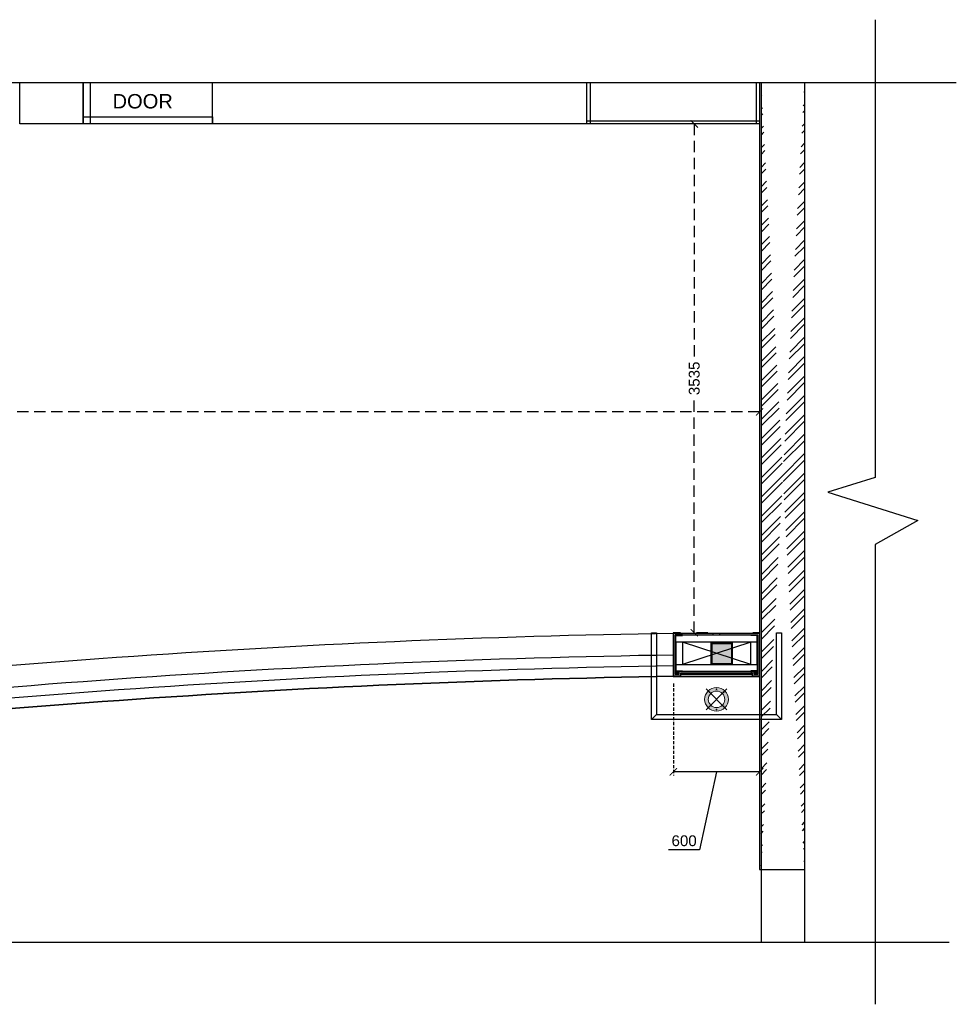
# Model space of a CAD drawing. Header units: millimetres. Extents: x 977810 to 1748958, y 1188532 to 1209441.
# Tile 3 of 30: x 1022699 to 1029205, y 1194081 to 1200918. Entities that reach past the tile are written whole.
import ezdxf

# ---------------------------------------------------------------- set-up
doc = ezdxf.new("R2010")
doc.units = ezdxf.units.MM
doc.header["$LTSCALE"] = 7
doc.header["$PDMODE"] = 35
doc.header["$PDSIZE"] = -5
doc.linetypes.add('( Hidden )', pattern=[0.375, 0.25, -0.125])
doc.linetypes.add('Hidden', pattern=[9.525, 6.35, -3.175])
for name, color, linetype, lineweight in [('A1-LIGHT FIXTURES', 255, 'Continuous', 9), ('A3-DIM', 4, 'Continuous', 13), ('extended lines', 6, 'Continuous', 25)]:
    doc.layers.add(name, color=color, linetype=linetype, lineweight=lineweight)
doc.layers.add('PD_BASE', color=8, linetype='Continuous')
doc.layers.add('PD_DIMENSION', color=101, linetype='Continuous')
doc.styles.get("Standard").update_dxf_attribs({"font": 'arial.ttf'})
doc.styles.add('style1', font='arial.ttf', dxfattribs={"height": 500})
doc.dimstyles.new('MM', dxfattribs={"dimtxt": 75, "dimasz": 50, "dimexe": 25, "dimexo": 50, "dimgap": 25, "dimtad": 0, "dimdec": 0, "dimrnd": 5, "dimtxsty": 'Standard', "dimblk": 'ARCHTICK', "dimcen": 2.5, "dimadec": 0, "dimazin": 0, "dimtfac": 1, "dimtdec": 0, "dimtmove": 1, "dimatfit": 3, "dimfxl": 1, "dimarcsym": 0})

# ---------------------------------------------------------------- blocks, each defined once
blk = doc.blocks.new('_ARCHTICK')
at = {"color": 0, "linetype": 'ByBlock', "const_width": 0.15}
blk.add_lwpolyline([(-0.5, -0.5), (0.5, 0.5)], dxfattribs=at)
blk = doc.blocks.new('*D10')
at = {"layer": 'Defpoints', "color": 0, "ltscale": 45, "transparency": 16777216}
for p in [(1027838.5, 1198844.6, -999001.4), (1027838.5, 1198194.6), (1016650.5, 1197990.4, 0)]:
    blk.add_point(p, dxfattribs=at)
at = {"layer": 'PD_DIMENSION', "color": 0, "linetype": '( Hidden )', "lineweight": -2, "ltscale": 45, "transparency": 16777216}
for p, q in [((1027838.5, 1198794.6), (1027838.5, 1198169.6)), ((1016650.5, 1198040.4), (1016650.5, 1198219.6)), ((1016650.5, 1198194.6), (1022082.1, 1198194.6)), ((1027838.5, 1198194.6), (1022407, 1198194.6))]:
    blk.add_line(p, q, dxfattribs=at)
at = {"layer": 'PD_DIMENSION', "color": 0, "lineweight": -2, "ltscale": 45, "transparency": 16777216, "xscale": 50, "yscale": 50, "zscale": 50, "rotation": 180}
blk.add_blockref('_ARCHTICK', (1016650.5, 1198194.6), dxfattribs=at)
at = {"layer": 'PD_DIMENSION', "color": 0, "lineweight": -2, "ltscale": 45, "transparency": 16777216, "xscale": 50, "yscale": 50, "zscale": 50}
blk.add_blockref('_ARCHTICK', (1027838.5, 1198194.6), dxfattribs=at)
at = {"layer": 'PD_DIMENSION', "color": 0, "ltscale": 45, "transparency": 16777216, "insert": (1022244.5, 1198194.6), "char_height": 75, "attachment_point": 5}
blk.add_mtext('11190', dxfattribs=at)
blk = doc.blocks.new('*D25')
at = {"layer": 'Defpoints', "color": 0, "ltscale": 45, "transparency": 16777216}
for p in [(1027384.4, 1200194.4), (1027528.6, 1200194.4), (1027528.6, 1196660.4)]:
    blk.add_point(p, dxfattribs=at)
at = {"layer": 'PD_DIMENSION', "color": 0, "linetype": '( Hidden )', "lineweight": -2, "ltscale": 45, "transparency": 16777216}
for p, q in [((1027478.6, 1200194.4), (1027359.4, 1200194.4)), ((1027384.4, 1200194.4), (1027384.4, 1198564.7)), ((1027384.4, 1196660.4), (1027384.4, 1198290.2)), ((1027478.6, 1196660.4), (1027359.4, 1196660.4))]:
    blk.add_line(p, q, dxfattribs=at)
at = {"layer": 'PD_DIMENSION', "color": 0, "lineweight": -2, "ltscale": 45, "transparency": 16777216, "xscale": 50, "yscale": 50, "zscale": 50}
for p, rotation in [((1027384.4, 1200194.4), 90), ((1027384.4, 1196660.4), 270)]:
    blk.add_blockref('_ARCHTICK', p, dxfattribs=dict(at, rotation=rotation))
at = {"layer": 'PD_DIMENSION', "color": 0, "ltscale": 45, "transparency": 16777216, "insert": (1027384.4, 1198427.4), "char_height": 75, "attachment_point": 5, "rotation": 90}
blk.add_mtext('3535', dxfattribs=at)
blk = doc.blocks.new('*D72')
at = {"layer": 'Defpoints', "color": 0, "ltscale": 0.5, "transparency": 16777216}
for p in [(998629.1, 1196358.4), (999228.6, 1196358.4), (998629.1, 1195695.1)]:
    blk.add_point(p, dxfattribs=at)
at = {"layer": 'PD_BASE', "color": 0, "linetype": 'Hidden', "lineweight": -2, "ltscale": 0.5, "transparency": 16777216}
for p, q in [((998629.1, 1196308.4), (998629.1, 1195670.1)), ((999228.6, 1196308.4), (999228.6, 1195670.1))]:
    blk.add_line(p, q, dxfattribs=at)
at = {"layer": 'PD_BASE', "color": 0, "lineweight": -2, "ltscale": 0.5, "transparency": 16777216}
for p, q in [((999228.6, 1195695.1), (998629.1, 1195695.1)), ((998928.9, 1195695.1), (998811.8, 1195152.8)), ((998811.8, 1195152.8), (998595.9, 1195152.8))]:
    blk.add_line(p, q, dxfattribs=at)
at = {"layer": 'PD_BASE', "color": 0, "lineweight": -2, "ltscale": 0.5, "transparency": 16777216, "xscale": 50, "yscale": 50, "zscale": 50, "rotation": 180}
blk.add_blockref('_ARCHTICK', (998629.1, 1195695.1), dxfattribs=at)
at = {"layer": 'PD_BASE', "color": 0, "lineweight": -2, "ltscale": 0.5, "transparency": 16777216, "xscale": 50, "yscale": 50, "zscale": 50}
blk.add_blockref('_ARCHTICK', (999228.6, 1195695.1), dxfattribs=at)
at = {"layer": 'PD_BASE', "color": 0, "ltscale": 0.5, "transparency": 16777216, "insert": (998703.9, 1195216.1), "char_height": 75, "attachment_point": 5}
blk.add_mtext('600', dxfattribs=at)
blk = doc.blocks.new('L1')
at = {"layer": 'A1-LIGHT FIXTURES'}
h = blk.add_hatch(color=8, dxfattribs=at)
h.dxf.hatch_style = 1
edge = h.paths.add_edge_path(flags=17)
edge.add_arc((0, 0), 57.5, -45, 315)
edge = h.paths.add_edge_path()
edge.add_arc((0, 0), 82.5, -45, 315)
at = {"layer": 'A1-LIGHT FIXTURES', "color": 8}
for p, q in [((0, 102.5), (0, -102.5)), ((102.5, 0), (-102.5, 0))]:
    blk.add_line(p, q, dxfattribs=at)
for radius in [82.5, 57.5]:
    blk.add_circle((0, 0), radius, dxfattribs=at)
at = {"layer": 'A3-DIM', "color": 8}
for p, q in [((-0.1, 70.1), (-1.5, 70.1)), ((-0.1, 69.9), (-1.5, 69.9)), ((-0.1, 71.5), (-0.1, 70.1)), ((-0.1, 69.9), (-0.1, 68.5)), ((0.1, 71.5), (0.1, 70.1)), ((1.5, 70.1), (0.1, 70.1)), ((0.1, 69.9), (0.1, 68.5)), ((1.5, 69.9), (0.1, 69.9)), ((-71.5, 0.1), (-70.1, 0.1)), ((-70.1, 0.1), (-70.1, 1.5)), ((-69.9, 0.1), (-69.9, 1.5)), ((-69.9, 0.1), (-68.5, 0.1)), ((49.4, 49.6), (48, 49.6)), ((49.4, 49.4), (48, 49.4)), ((49.4, 51), (49.4, 49.6)), ((49.4, 49.4), (49.4, 48)), ((49.6, 51), (49.6, 49.6)), ((51, 49.6), (49.6, 49.6)), ((49.6, 49.4), (49.6, 48)), ((51, 49.4), (49.6, 49.4)), ((69.9, 0.1), (68.5, 0.1)), ((69.9, 1.5), (69.9, 0.1)), ((70.1, 1.5), (70.1, 0.1)), ((71.5, 0.1), (70.1, 0.1)), ((-71.5, -0.1), (-70.1, -0.1)), ((-70.1, -1.5), (-70.1, -0.1)), ((-69.9, -0.1), (-68.5, -0.1)), ((-69.9, -1.5), (-69.9, -0.1)), ((-49.6, -49.4), (-51, -49.4)), ((-49.6, -49.6), (-51, -49.6)), ((-49.6, -48), (-49.6, -49.4)), ((-49.6, -49.6), (-49.6, -51)), ((-49.4, -48), (-49.4, -49.4)), ((-48, -49.4), (-49.4, -49.4)), ((-49.4, -49.6), (-49.4, -51)), ((-48, -49.6), (-49.4, -49.6)), ((69.9, -0.1), (68.5, -0.1)), ((69.9, -0.1), (69.9, -1.5)), ((71.5, -0.1), (70.1, -0.1)), ((70.1, -0.1), (70.1, -1.5)), ((-1.5, -69.9), (-0.1, -69.9)), ((-1.5, -70.1), (-0.1, -70.1)), ((-0.1, -69.9), (-0.1, -68.5)), ((-0.1, -71.5), (-0.1, -70.1)), ((0.1, -69.9), (0.1, -68.5)), ((0.1, -69.9), (1.5, -69.9)), ((0.1, -70.1), (1.5, -70.1)), ((0.1, -71.5), (0.1, -70.1))]:
    blk.add_line(p, q, dxfattribs=at)
for centre in [(0, 70), (-70, 0), (49.5, 49.5), (70, 0), (-49.5, -49.5), (0, -70)]:
    blk.add_circle(centre, 2.5, dxfattribs=at)
for centre, start, end in [((0, 70), 93.82255, 176.17745), ((0, 70), 183.82255, 266.17745), ((0, 70), 3.82255, 86.17745), ((0, 70), 273.82255, 356.17745), ((-70, 0), 93.82255, 176.17745), ((-70, 0), 3.82255, 86.17745), ((49.5, 49.5), 93.82255, 176.17745), ((49.5, 49.5), 183.82255, 266.17745), ((49.5, 49.5), 3.82255, 86.17745), ((49.5, 49.5), 273.82255, 356.17745), ((70, 0), 93.82255, 176.17745), ((70, 0), 3.82255, 86.17745), ((-70, 0), 183.82255, 266.17745), ((-70, 0), 273.82255, 356.17745), ((-49.5, -49.5), 93.82255, 176.17745), ((-49.5, -49.5), 183.82255, 266.17745), ((-49.5, -49.5), 3.82255, 86.17745), ((-49.5, -49.5), 273.82255, 356.17745), ((70, 0), 183.82255, 266.17745), ((70, 0), 273.82255, 356.17745), ((0, -70), 93.82255, 176.17745), ((0, -70), 183.82255, 266.17745), ((0, -70), 3.82255, 86.17745), ((0, -70), 273.82255, 356.17745)]:
    blk.add_arc(centre, 1.5, start, end, dxfattribs=at)
blk = doc.blocks.new('final layout rev')
at = {"layer": 'PD_BASE'}
h = blk.add_hatch(dxfattribs=at)
h.set_pattern_fill('ANSI32', color=8, scale=10)
h.set_pattern_definition([(45, (66516.28, 0), (-67.351921, 67.351921), []), (45, (66561.18, 0), (-67.351921, 67.351921), [])])
edge = h.paths.add_edge_path()
edge.add_line((999540.6, 1200482.6), (999540.6, 1195015.8))
edge.add_line((999238.6, 1200482.6), (999238.6, 1195015.8))
h = blk.add_hatch(color=8, dxfattribs=at)
h.dxf.hatch_style = 1
h.paths.add_polyline_path([(998680.6, 1196371.4), (998678.6, 1196371.4), (998678.6, 1196359.4), (998629.6, 1196359.4), (998629.6, 1196658.4), (998678.1, 1196658.4), (998678.1, 1196660.4), (998627.6, 1196660.4), (998627.6, 1196357.4), (998680.6, 1196357.4)])
h = blk.add_hatch(dxfattribs=at)
h.set_pattern_fill('GOST_WOOD', color=8, angle=90)
h.set_pattern_definition([(180, (1124097.852, 7184148.9565), (5e-11, 6), [10, -2]), (180, (1124099.852, 7184150.9565), (5e-11, 6), [6, -1.5, 3, -1.5]), (180, (1124102.852, 7184152.9565), (5e-11, 6), [10, -2])])
h.paths.add_polyline_path([(999216.6, 1196371.4), (999191.6, 1196371.4), (999191.6, 1196391.4), (998666.6, 1196391.4), (998666.6, 1196371.4), (998641.6, 1196371.4), (998641.6, 1196646.4), (999216.6, 1196646.4)], flags=16)
h.paths.add_polyline_path([(998953.1, 1196658.4), (998953.1, 1196646.4), (998905.1, 1196646.4), (998905.1, 1196658.4), (998629.6, 1196658.4), (998629.6, 1196359.4), (998678.6, 1196359.4), (998678.6, 1196379.4), (999179.6, 1196379.4), (999179.6, 1196359.4), (999228.6, 1196359.4), (999228.6, 1196658.4)])
at = {"layer": 'PD_BASE', "lineweight": 0, "transparency": 33554623}
h = blk.add_hatch(color=8, dxfattribs=at)
h.dxf.hatch_style = 1
edge = h.paths.add_edge_path()
edge.add_line((998691.6, 1196646.4), (998643.6, 1196646.4))
edge.add_arc((998643.6, 1196644.4), 2, 90, 180)
edge.add_line((998641.6, 1196644.4), (998641.6, 1196596.4))
edge.add_line((998641.6, 1196596.4), (998646.6, 1196596.4))
edge.add_line((998646.6, 1196596.4), (998646.6, 1196641.4))
edge.add_line((998646.6, 1196641.4), (998691.6, 1196641.4))
edge.add_line((998691.6, 1196641.4), (998691.6, 1196646.4))
h = blk.add_hatch(color=8, dxfattribs=at)
h.dxf.hatch_style = 1
edge = h.paths.add_edge_path()
edge.add_line((999166.6, 1196646.4), (999214.6, 1196646.4))
edge.add_arc((999214.6, 1196644.4), 2, 0, 90, ccw=False)
edge.add_line((999216.6, 1196644.4), (999216.6, 1196596.4))
edge.add_line((999216.6, 1196596.4), (999211.6, 1196596.4))
edge.add_line((999211.6, 1196596.4), (999211.6, 1196641.4))
edge.add_line((999211.6, 1196641.4), (999166.6, 1196641.4))
edge.add_line((999166.6, 1196641.4), (999166.6, 1196646.4))
at = {"layer": 'PD_BASE'}
h = blk.add_hatch(color=8, dxfattribs=at)
h.dxf.hatch_style = 1
h.paths.add_polyline_path([(999179.6, 1196371.4), (999177.6, 1196371.4), (999177.6, 1196357.4), (999230.6, 1196357.4), (999230.6, 1196660.4), (999180.1, 1196660.4), (999180.1, 1196658.4), (999228.6, 1196658.4), (999228.6, 1196359.4), (999179.6, 1196359.4)])
at = {"layer": 'PD_BASE', "linetype": 'Continuous'}
h = blk.add_hatch(color=8, dxfattribs=at)
h.dxf.hatch_style = 2
h.paths.add_polyline_path([(998896.6, 1196447.1), (999034.6, 1196447.1), (999034.6, 1196585.1), (998896.6, 1196585.1)], flags=16)
h.paths.add_polyline_path([(998890.6, 1196441.1), (999040.6, 1196441.1), (999040.6, 1196591.1), (998890.6, 1196591.1)])
at = {"layer": 'PD_BASE', "lineweight": 0, "transparency": 33554623}
h = blk.add_hatch(color=8, dxfattribs=at)
h.dxf.hatch_style = 1
edge = h.paths.add_edge_path()
edge.add_line((998691.6, 1196391.4), (998643.6, 1196391.4))
edge.add_arc((998643.6, 1196393.4), 2, 180, 270, ccw=False)
edge.add_line((998641.6, 1196393.4), (998641.6, 1196441.4))
edge.add_line((998641.6, 1196441.4), (998646.6, 1196441.4))
edge.add_line((998646.6, 1196441.4), (998646.6, 1196396.4))
edge.add_line((998646.6, 1196396.4), (998691.6, 1196396.4))
edge.add_line((998691.6, 1196396.4), (998691.6, 1196391.4))
h = blk.add_hatch(color=8, dxfattribs=at)
h.dxf.hatch_style = 1
edge = h.paths.add_edge_path()
edge.add_line((999166.6, 1196391.4), (999214.6, 1196391.4))
edge.add_arc((999214.6, 1196393.4), 2, 270, 360)
edge.add_line((999216.6, 1196393.4), (999216.6, 1196441.4))
edge.add_line((999216.6, 1196441.4), (999211.6, 1196441.4))
edge.add_line((999211.6, 1196441.4), (999211.6, 1196396.4))
edge.add_line((999211.6, 1196396.4), (999166.6, 1196396.4))
edge.add_line((999166.6, 1196396.4), (999166.6, 1196391.4))
at = {"layer": 'PD_BASE'}
h = blk.add_hatch(dxfattribs=at)
h.set_pattern_fill('GOST_WOOD', color=8, scale=1.5, angle=180)
h.set_pattern_definition([(270, (1124097.852, 7184148.9565), (-9, 8e-11), [15, -3]), (270, (1124094.852, 7184151.9565), (-9, 8e-11), [9, -2.25, 4.5, -2.25]), (270, (1124091.852, 7184156.4565), (-9, 8e-11), [15, -3])])
h.paths.add_polyline_path([(998666.6, 1196391.4), (998666.6, 1196371.4), (998641.6, 1196371.4), (998641.6, 1196391.4)])
h = blk.add_hatch(color=8, dxfattribs=at)
h.dxf.hatch_style = 1
h.paths.add_polyline_path([(999177.6, 1196371.4), (999179.6, 1196371.4), (999179.6, 1196379.4), (998678.6, 1196379.4), (998678.6, 1196371.4), (998680.6, 1196371.4), (998680.6, 1196377.4), (999177.6, 1196377.4)])
h = blk.add_hatch(dxfattribs=at)
h.set_pattern_fill('ANSI36', color=8, scale=10)
h.set_pattern_definition([(45, (1124097.8522, 7184148.9565), (0.66291260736, 2.43067956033), [3.125, -0.625, 0, -0.625])])
h.paths.add_polyline_path([(999177.6, 1196371.4), (998680.6, 1196371.4), (998680.6, 1196377.4), (999177.6, 1196377.4)])
h = blk.add_hatch(dxfattribs=at)
h.set_pattern_fill('GOST_WOOD', color=8, scale=1.5, angle=180)
h.set_pattern_definition([(270, (1366152.779, 1176283.389), (-9, 8e-11), [15, -3]), (270, (1366149.779, 1176286.389), (-9, 8e-11), [9, -2.25, 4.5, -2.25]), (270, (1366146.779, 1176290.889), (-9, 8e-11), [15, -3])])
h.paths.add_polyline_path([(999216.6, 1196391.4), (999216.6, 1196371.4), (999191.6, 1196371.4), (999191.6, 1196391.4)])
at = {"layer": 'extended lines', "color": 8}
for points in [[(1000030.3, 1200918.2), (1000030.3, 1197738.9), (999702.8, 1197638.3), (1000327.7, 1197441.4), (1000030.3, 1197274), (1000030.3, 1194080.7)], [(984884.9, 1200482.6), (992677.9, 1200482.6), (992778.6, 1200155.1), (992975.5, 1200780), (993142.9, 1200482.6), (1000594.6, 1200482.6)]]:
    blk.add_lwpolyline(points, dxfattribs=at)
at = {"layer": 'extended lines', "color": 8, "elevation": -999001.4}
blk.add_lwpolyline([(984884.9, 1194512.1), (992628.4, 1194512.1), (992729, 1194184.6), (992926, 1194809.5), (993093.3, 1194512.1), (1000545.1, 1194512.1)], dxfattribs=at)
at = {"layer": 'PD_BASE', "color": 8}
for p, q in [((999228.6, 1200482.6, -999001.4), (999228.6, 1195015.8, -999001.4)), ((998905.1, 1196646.4), (998905.1, 1196658.4)), ((998953.1, 1196646.4), (998953.1, 1196658.4)), ((999166.6, 1196441.4), (998691.6, 1196596.4)), ((999166.6, 1196596.4), (998691.6, 1196441.4)), ((998680.6, 1196371.4), (998678.6, 1196371.4)), ((998680.6, 1196357.4), (999177.6, 1196357.4)), ((999177.6, 1196371.4), (999179.6, 1196371.4)), ((998477.6, 1196058.2), (998512.6, 1196093.2)), ((999345.6, 1196093.2), (999380.6, 1196058.2)), ((999228.6, 1195015.8, -999001.4), (999540.6, 1195015.8, -999001.4)), ((999238.6, 1195015.8), (999238.6, 1194512.1)), ((999540.6, 1195015.8), (999540.6, 1194512.1))]:
    blk.add_line(p, q, dxfattribs=at)
at = {"layer": 'PD_BASE', "color": 8, "lineweight": 30}
for p, q in [((999238.6, 1200482.6, -999001.4), (999238.6, 1195015.8, -999001.4)), ((999540.6, 1200482.6), (999540.6, 1195015.8))]:
    blk.add_line(p, q, dxfattribs=at)
at = {"layer": 'PD_BASE', "color": 8}
for points in [[(994528.6, 1200482.6), (994528.6, 1200194.5), (994088.6, 1200194.5), (994088.6, 1200482.6)], [(994577.5, 1200482.6), (994577.5, 1200194.4), (994528.6, 1200194.4), (994528.6, 1200482.6)], [(999228.6, 1200482.6), (999228.6, 1200194.4), (995428.6, 1200194.4), (995428.6, 1200482.6)], [(998051.1, 1200482.6), (998051.1, 1200194.4), (998028.6, 1200194.4), (998028.6, 1200482.6)], [(999228.6, 1200482.6), (999228.6, 1200194.4), (999206.1, 1200194.4), (999206.1, 1200482.6)]]:
    blk.add_lwpolyline(points, dxfattribs=at)
for points in [[(994528.6, 1200243.3), (995428.6, 1200243.3), (995428.6, 1200194.4), (994528.6, 1200194.4)], [(994528.6, 1200243.3), (995428.6, 1200243.3), (995428.6, 1200194.4), (994528.6, 1200194.4)], [(998028.6, 1200194.4), (998028.6, 1200216.9), (999228.6, 1200216.9), (999228.6, 1200194.4)]]:
    blk.add_lwpolyline(points, close=True, dxfattribs=at)
at = {"layer": 'PD_BASE', "color": 8, "elevation": 0}
for points in [[(985226, 1195152.5, -0.002641), (985953.5, 1195302), (986543.6, 1195417.4, -0.013583), (990312.5, 1196032.2), (990908.7, 1196110.3, -0.027537), (998626.7, 1196658.4), (999228.6, 1196658.4)], [(998691.6, 1196646.4), (998643.6, 1196646.4, 0.414214), (998641.6, 1196644.4), (998641.6, 1196596.4), (998646.6, 1196596.4), (998646.6, 1196641.4), (998691.6, 1196641.4), (998691.6, 1196646.4)], [(999166.6, 1196646.4), (999214.6, 1196646.4, -0.414214), (999216.6, 1196644.4), (999216.6, 1196596.4), (999211.6, 1196596.4), (999211.6, 1196641.4), (999166.6, 1196641.4), (999166.6, 1196646.4)], [(990927.9, 1195961.5, -0.027531), (998627.9, 1196508.4)], [(990937.8, 1195887.1, -0.027527), (998628.5, 1196433.4)], [(998691.6, 1196391.4), (998643.6, 1196391.4, -0.414214), (998641.6, 1196393.4), (998641.6, 1196441.4), (998646.6, 1196441.4), (998646.6, 1196396.4), (998691.6, 1196396.4), (998691.6, 1196391.4)], [(999166.6, 1196391.4), (999214.6, 1196391.4, 0.414214), (999216.6, 1196393.4), (999216.6, 1196441.4), (999211.6, 1196441.4), (999211.6, 1196396.4), (999166.6, 1196396.4), (999166.6, 1196391.4)], [(985226, 1194845.9, -0.002865), (986011.7, 1195007.7), (986600.5, 1195122.9, -0.013578), (990352.1, 1195734.8), (990947, 1195812.7, -0.027526), (998629.1, 1196358.4), (999228.6, 1196358.4)]]:
    blk.add_lwpolyline(points, format="xyb", dxfattribs=at)
for points in [[(999380.6, 1196660.4), (999380.6, 1196058.2), (998477.6, 1196058.2), (998477.6, 1196660.4), (998512.6, 1196660.4), (998512.6, 1196093.2), (999345.6, 1196093.2), (999345.6, 1196660.4)], [(999216.6, 1196371.4), (999191.6, 1196371.4), (999191.6, 1196391.4), (998666.6, 1196391.4), (998666.6, 1196371.4), (998641.6, 1196371.4), (998641.6, 1196646.4), (999216.6, 1196646.4)], [(999216.6, 1196391.4), (998641.6, 1196391.4), (998641.6, 1196646.4), (999216.6, 1196646.4)]]:
    blk.add_lwpolyline(points, close=True, dxfattribs=at)
for points in [[(998678.1, 1196660.4), (998627.6, 1196660.4), (998627.6, 1196357.4), (998680.6, 1196357.4), (998680.6, 1196377.4), (999177.6, 1196377.4), (999177.6, 1196357.4), (999230.6, 1196357.4), (999230.6, 1196660.4), (999180.1, 1196660.4), (999180.1, 1196658.4), (999228.6, 1196658.4), (999228.6, 1196359.4), (999179.6, 1196359.4), (999179.6, 1196379.4), (998678.6, 1196379.4), (998678.6, 1196359.4), (998629.6, 1196359.4), (998629.6, 1196658.4), (998678.1, 1196658.4), (998678.1, 1196660.4)], [(998953.1, 1196658.4), (999228.6, 1196658.4), (999228.6, 1196359.4), (999179.6, 1196359.4), (999179.6, 1196379.4), (998678.6, 1196379.4), (998678.6, 1196359.4), (998629.6, 1196359.4), (998629.6, 1196658.4), (998905.1, 1196658.4)], [(999211.6, 1196441.4), (999211.6, 1196596.4), (998646.6, 1196596.4), (998646.6, 1196441.4), (999211.6, 1196441.4)], [(998691.6, 1196596.4), (998691.6, 1196441.4)], [(999166.6, 1196441.4), (999166.6, 1196596.4)], [(998666.6, 1196391.4), (998666.6, 1196371.4), (998641.6, 1196371.4), (998641.6, 1196391.4), (998666.6, 1196391.4)], [(999216.6, 1196391.4), (999216.6, 1196371.4), (999191.6, 1196371.4), (999191.6, 1196391.4), (999216.6, 1196391.4)]]:
    blk.add_lwpolyline(points, dxfattribs=at)
at = {"layer": 'PD_BASE', "color": 8, "linetype": 'Continuous', "elevation": 0}
for points in [[(998890.6, 1196441.1), (999040.6, 1196441.1), (999040.6, 1196591.1), (998890.6, 1196591.1)], [(998896.6, 1196447.1), (999034.6, 1196447.1), (999034.6, 1196585.1), (998896.6, 1196585.1)]]:
    blk.add_lwpolyline(points, close=True, dxfattribs=at)
at = {"layer": 'PD_BASE', "color": 8, "ltscale": 0.001, "elevation": 0}
blk.add_lwpolyline([(999177.6, 1196371.4), (998680.6, 1196371.4), (998680.6, 1196377.4), (999177.6, 1196377.4)], close=True, dxfattribs=at)
at = {"layer": 'PD_BASE', "color": 8}
blk.add_arc((999740.8, 1126367.3), 70000, 90.909977, 97.216873, dxfattribs=at)
at = {"layer": 'PD_BASE', "color": 8, "rotation": 45.00000000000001}
blk.add_blockref('L1', (998929.1, 1196198.4), dxfattribs=at)
at = {"layer": 'PD_BASE', "color": 8, "insert": (994733.5, 1200401.9), "char_height": 100, "width": 166.183, "attachment_point": 1, "style": 'style1'}
blk.add_mtext('DOOR', dxfattribs=at)
at = {"layer": 'PD_BASE', "color": 8, "ltscale": 0.5}
dim = blk.add_linear_dim(base=(998629.122, 1195695.0507), p1=(999228.6111, 1196358.4412), p2=(998629.122, 1196358.4412), angle=180, dimstyle='MM', override={"dimtmove": 1}, dxfattribs=at)
dim.commit()
dim.dimension.update_dxf_attribs({"geometry": '*D72', "text_midpoint": (998786.8052, 1195152.7617), "dimtype": 161})

msp = doc.modelspace()

# ---------------------------------------------------------------- block references
at = {"layer": 'PD_BASE'}
msp.add_blockref('final layout rev', (28609.9, 0), dxfattribs=at)

# ---------------------------------------------------------------- dimensions: what is measured, and where the dimension line sits
at = {"layer": 'PD_DIMENSION', "ltscale": 45}
dim = msp.add_linear_dim(base=(1027384.4, 1200194.4), p1=(1027528.6, 1196660.4), p2=(1027528.6, 1200194.4), angle=90, dimstyle='MM', dxfattribs=at)
dim.commit()
dim.dimension.update_dxf_attribs({"geometry": '*D25', "text_midpoint": (1027384.4, 1198427.4)})
dim = msp.add_linear_dim(base=(1027838.5, 1198194.6), p1=(1016650.5, 1197990.4, 0), p2=(1027838.5, 1198844.6, -999001.4), dimstyle='MM', dxfattribs=at)
dim.commit()
dim.dimension.update_dxf_attribs({"geometry": '*D10', "text_midpoint": (1022244.5, 1198194.6)})

doc.saveas('drawing.dxf')
